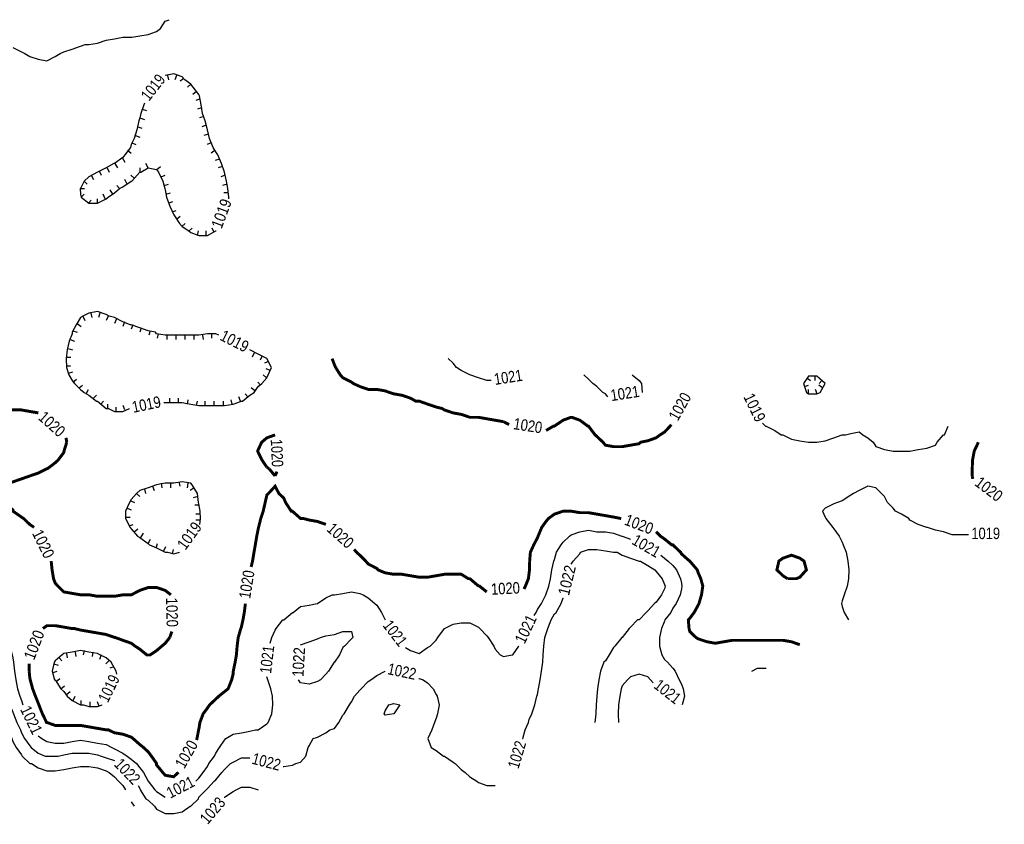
# Model space of a CAD drawing. Extents: x 628896 to 629881, y 4519192 to 4520125.
# Tile 12 of 12: x 629545 to 629881, y 4519204 to 4519478. Entities that reach past the tile are written whole.
import ezdxf
from ezdxf.enums import TextEntityAlignment as Align

# ---------------------------------------------------------------- set-up
doc = ezdxf.new("R2010")
doc.units = 0

msp = doc.modelspace()

# ---------------------------------------------------------------- linework, layer by layer
at = {"layer": 'GSLAYER', "linetype": 'CONTINUOUS', "flags": 128}
for points in [[(629542.875, 4519469), (629545.8125, 4519467.5), (629546.9375, 4519467), (629548.625, 4519466), (629551.5625, 4519465), (629554.5, 4519464.5), (629557.3125, 4519466), (629559, 4519467), (629560.25, 4519467.5), (629563.0625, 4519468.5), (629565.9375, 4519469.5), (629567.5, 4519470), (629568.8125, 4519470), (629571.6875, 4519470.5), (629574.625, 4519471.5), (629577.5, 4519472), (629580.375, 4519472.5), (629583.25, 4519472.5), (629583.375, 4519472.5), (629586.125, 4519473), (629589, 4519473.5), (629591.875, 4519474.5), (629593.25, 4519475.5), (629594.8125, 4519478), (629596.125, 4519478.5)], [(629616.4375, 4519418), (629616.1875, 4519421), (629615.6875, 4519423.5), (629615, 4519426.5), (629615, 4519426.5), (629613.9375, 4519429.5), (629612.75, 4519432.5), (629612.0625, 4519433.5), (629611.1875, 4519435), (629609.9375, 4519438), (629609.25, 4519441), (629608.375, 4519444), (629607.5625, 4519446.5), (629607.0625, 4519449.5), (629606.5, 4519452.5), (629606.3125, 4519453), (629604.375, 4519455.5), (629603.5, 4519456.5), (629601.4375, 4519458), (629600.5625, 4519459), (629597.6875, 4519460), (629594.8125, 4519459.5)], [(629594.8125, 4519459.5), (629594.8125, 4519459.5)], [(629595.5625, 4519459.5), (629595.875, 4519458)], [(629598.625, 4519459.5), (629598.125, 4519458)], [(629601.125, 4519458.5), (629599.9375, 4519457.5)], [(629603.5, 4519456.5), (629602.375, 4519455.5)], [(629605.4375, 4519454), (629604.25, 4519453)], [(629587.5, 4519449.5), (629586.5, 4519446.5), (629586.125, 4519445), (629585.8125, 4519444), (629585.125, 4519441), (629584.25, 4519438), (629583.25, 4519436), (629583, 4519435), (629581.0625, 4519432.5), (629580.375, 4519431.5), (629577.5, 4519429.5), (629577.25, 4519429.5), (629574.625, 4519428), (629571.6875, 4519426.5), (629568.8125, 4519425), (629567.1875, 4519423.5), (629565.9375, 4519421), (629565.8125, 4519421), (629565.9375, 4519419), (629566.1875, 4519418), (629568.8125, 4519416), (629571.6875, 4519416), (629574.625, 4519417.5), (629575.375, 4519418), (629577.5, 4519419.5), (629579.25, 4519421), (629580.375, 4519421.5), (629583.25, 4519423.5), (629583.375, 4519423.5), (629586.125, 4519426.5), (629586.5, 4519426.5), (629589, 4519428), (629591.875, 4519427.5), (629592.5625, 4519426.5), (629594, 4519423.5), (629594.6875, 4519421), (629594.8125, 4519420.5), (629595.25, 4519418), (629596.375, 4519415), (629597.6875, 4519412), (629599.6875, 4519409), (629600.5625, 4519408), (629602.875, 4519406.5), (629603.5, 4519406), (629606.3125, 4519405), (629609.25, 4519405), (629612.0625, 4519406.5), (629612.1875, 4519406.5)], [(629587.6875, 4519450), (629587.5, 4519449.5)], [(629606.6875, 4519451.5), (629605.25, 4519451)], [(629587, 4519448), (629588.4375, 4519447.5)], [(629607.25, 4519448.5), (629605.75, 4519448)], [(629586.125, 4519445), (629587.6875, 4519444.5)], [(629607.9375, 4519445.5), (629606.5, 4519445)], [(629608.8125, 4519442.5), (629607.3125, 4519442)], [(629585.4375, 4519442), (629586.875, 4519441.5)], [(629609.5, 4519439.5), (629608, 4519439)], [(629583.4375, 4519436.5), (629584.8125, 4519436)], [(629584.625, 4519439), (629586.125, 4519438.5)], [(629610.4375, 4519436.5), (629609.0625, 4519436)], [(629582, 4519434), (629583.25, 4519433)], [(629611.875, 4519434), (629610.5, 4519433)], [(629577.6875, 4519429.5), (629578.5625, 4519428)], [(629580.1875, 4519431.5), (629581.0625, 4519430)], [(629589, 4519428), (629588.1875, 4519429.5)], [(629613.25, 4519431), (629611.875, 4519430.5)], [(629572.3125, 4519427), (629573, 4519425.5)], [(629575, 4519428), (629575.75, 4519426.5)], [(629586.3125, 4519426.5), (629586.3125, 4519428)], [(629591.9375, 4519427.5), (629593.25, 4519428.5)], [(629614.3125, 4519428.5), (629612.875, 4519428)], [(629567.1875, 4519423.5), (629568.25, 4519422.5)], [(629569.625, 4519425.5), (629570.3125, 4519424)], [(629581.875, 4519422.5), (629581, 4519424)], [(629584.1875, 4519424.5), (629583.0625, 4519425.5)], [(629593.4375, 4519425), (629594.8125, 4519425.5)], [(629594.5, 4519422), (629595.9375, 4519422.5)], [(629615.1875, 4519425.5), (629613.75, 4519425)], [(629615.875, 4519422.5), (629614.3125, 4519422)], [(629565.8125, 4519421), (629567.25, 4519421)], [(629566.1875, 4519418), (629567.1875, 4519419)], [(629574.375, 4519417.5), (629573.6875, 4519419)], [(629576.9375, 4519419), (629576.0625, 4519420.5)], [(629579.25, 4519421), (629578.3125, 4519422)], [(629595.0625, 4519419), (629596.5625, 4519419.5)], [(629616.25, 4519419.5), (629614.8125, 4519419.5)], [(629568.625, 4519416), (629569.625, 4519417)], [(629571.6875, 4519416), (629571.6875, 4519417.5)], [(629595.9375, 4519416), (629597.4375, 4519416.5)], [(629616.4375, 4519417.5), (629616.4375, 4519418)], [(629597.125, 4519413), (629598.5, 4519413.5)], [(629598.625, 4519410.5), (629599.875, 4519411.5)], [(629600.4375, 4519408), (629601.625, 4519409)], [(629603, 4519406.5), (629603.9375, 4519407.5)], [(629605.75, 4519405), (629606.1875, 4519406.5)], [(629608.75, 4519405), (629608.75, 4519406.5)], [(629611.5, 4519406), (629610.8125, 4519407.5)], [(629612.1875, 4519406.5), (629612.1875, 4519406.5)], [(629612.0625, 4519371.5), (629609.25, 4519371.5), (629606.3125, 4519371), (629603.5, 4519371), (629600.5625, 4519371), (629597.6875, 4519371), (629594.8125, 4519371), (629591.875, 4519371.5), (629591.5, 4519372), (629589, 4519372.5), (629586.125, 4519373.5), (629583.25, 4519374.5), (629582.8125, 4519374.5), (629580.375, 4519375.5), (629577.5, 4519377), (629575.6875, 4519377.5), (629574.625, 4519378), (629571.6875, 4519379), (629568.8125, 4519378.5), (629566.6875, 4519377.5), (629565.9375, 4519377), (629564.4375, 4519374.5), (629563.0625, 4519372), (629563.0625, 4519371.5), (629562.125, 4519369), (629561.4375, 4519366), (629561, 4519363), (629561.125, 4519360), (629562, 4519357.5), (629563.0625, 4519355.5), (629563.875, 4519354.5), (629565.9375, 4519352.5), (629567.1875, 4519351.5), (629568.8125, 4519350.5), (629571.375, 4519348.5), (629571.6875, 4519348.5), (629574.625, 4519346), (629575.5, 4519346), (629577.5, 4519345), (629580.375, 4519345), (629582.625, 4519346)], [(629566.6875, 4519377.5), (629567.375, 4519376)], [(629569.5, 4519378.5), (629569.8125, 4519377)], [(629572.5625, 4519378.5), (629572.0625, 4519377)], [(629575.375, 4519377.5), (629574.625, 4519376)], [(629578.1875, 4519376.5), (629577.5, 4519375)], [(629580.9375, 4519375.5), (629580.375, 4519374)], [(629563.375, 4519372.5), (629564.75, 4519372)], [(629564.8125, 4519375), (629566.125, 4519374)], [(629583.75, 4519374.5), (629583.25, 4519373)], [(629586.625, 4519373.5), (629586.125, 4519372)], [(629589.625, 4519372.5), (629589.25, 4519371)], [(629562.375, 4519369.5), (629563.875, 4519369)], [(629592.375, 4519371.5), (629592.0625, 4519370)], [(629595.3125, 4519371), (629595.3125, 4519369.5)], [(629598.375, 4519371), (629598.375, 4519369.5)], [(629601.4375, 4519371), (629601.4375, 4519369.5)], [(629604.5625, 4519371), (629604.5625, 4519369.5)], [(629607.5, 4519371), (629607.75, 4519369.5)], [(629610.625, 4519371.5), (629610.625, 4519370)], [(629613.0625, 4519371), (629612.0625, 4519371.5)], [(629561.625, 4519366.5), (629563.1875, 4519366)], [(629594.8125, 4519348), (629597.6875, 4519348), (629600.5625, 4519348), (629603.5, 4519347.5), (629606.3125, 4519347), (629609.25, 4519347), (629612.0625, 4519347), (629615, 4519347), (629617.9375, 4519347.5), (629620.75, 4519348.5), (629621.125, 4519348.5), (629623.6875, 4519350.5), (629625.0625, 4519351.5), (629626.5, 4519353.5), (629627.6875, 4519354.5), (629629.4375, 4519356.5), (629629.9375, 4519357.5), (629631, 4519360), (629629.4375, 4519363), (629629.4375, 4519363), (629626.5, 4519364.5), (629623.6875, 4519366)], [(629623.6875, 4519366), (629623.6875, 4519366)], [(629561.125, 4519363.5), (629562.6875, 4519363.5)], [(629625.125, 4519365), (629624.4375, 4519363.5)], [(629627.8125, 4519364), (629627.125, 4519362.5)], [(629630, 4519362), (629628.625, 4519361.5)], [(629704.375, 4519355.5), (629701.5625, 4519356.5), (629698.625, 4519357.5), (629695.6875, 4519359), (629694.0625, 4519360), (629692.875, 4519361.5), (629691.1875, 4519363)], [(629561.125, 4519360.5), (629562.5625, 4519360.5)], [(629561.875, 4519358), (629563.375, 4519358.5)], [(629630.625, 4519359), (629629.25, 4519359.5)], [(629563.375, 4519355), (629564.5625, 4519356)], [(629629.3125, 4519356.5), (629628.1875, 4519357.5)], [(629705.875, 4519355.5), (629704.375, 4519355.5)], [(629717.5, 4519357.5), (629717.5, 4519357.5)], [(629744.8125, 4519351), (629743.9375, 4519351.5), (629741.875, 4519353.5), (629740.5, 4519354.5), (629739.0625, 4519356), (629737.5, 4519357.5)], [(629753.875, 4519357.5), (629756.3125, 4519355.5)], [(629756.3125, 4519355.5), (629757.0625, 4519354.5), (629757.3125, 4519351.5)], [(629819.75, 4519354.5), (629816.8125, 4519357), (629814, 4519357), (629812.3125, 4519354.5), (629813.3125, 4519351.5), (629814, 4519351), (629816.8125, 4519351), (629818, 4519351.5)], [(629813.5, 4519356.5), (629814.6875, 4519355.5)], [(629816.125, 4519357), (629816.125, 4519355.5)], [(629818.5625, 4519355.5), (629817.625, 4519354.5)], [(629565.5, 4519353), (629566.5625, 4519354)], [(629567.875, 4519351), (629568.625, 4519352.5)], [(629625.3125, 4519352), (629624.0625, 4519353)], [(629627.3125, 4519354), (629626.3125, 4519355)], [(629812.625, 4519353.5), (629814.0625, 4519354)], [(629814, 4519351), (629814, 4519352.5)], [(629817, 4519351), (629816.4375, 4519352.5)], [(629818.75, 4519353), (629817.5, 4519354)], [(629818, 4519351.5), (629819.75, 4519354.5)], [(629570.375, 4519349.5), (629571.375, 4519350.5)], [(629572.8125, 4519347.5), (629573.8125, 4519348.5)], [(629596.375, 4519348), (629596.375, 4519349.5)], [(629599.375, 4519348), (629599.375, 4519349.5)], [(629602.375, 4519347.5), (629602.625, 4519349)], [(629605.4375, 4519347), (629605.75, 4519348.5)], [(629608.4375, 4519347), (629608.4375, 4519348.5)], [(629611.5, 4519347), (629611.5, 4519348.5)], [(629614.625, 4519347), (629614.625, 4519348.5)], [(629617.5625, 4519347.5), (629617.3125, 4519349)], [(629620.4375, 4519348.5), (629619.9375, 4519350)], [(629623, 4519350), (629622, 4519351)], [(629745.6875, 4519350), (629744.8125, 4519351)], [(629757.3125, 4519351.5), (629757.3125, 4519351.5)], [(629793.125, 4519351.5), (629793.125, 4519351.5)], [(629575.25, 4519346), (629575.25, 4519347.5)], [(629578.125, 4519345), (629578.125, 4519346.5)], [(629581.0625, 4519345.5), (629580.4375, 4519347)], [(629582.625, 4519346), (629582.625, 4519346)], [(629594.3125, 4519348), (629594.8125, 4519348)], [(629798.375, 4519341), (629799.375, 4519340)], [(629799.375, 4519340), (629799.5625, 4519340), (629802.5, 4519338.5), (629804.6875, 4519337), (629805.3125, 4519337), (629808.25, 4519335.5), (629811.0625, 4519335), (629814, 4519334.5), (629816.8125, 4519334.5), (629819.75, 4519335), (629822.6875, 4519336), (629825.5, 4519337), (629826.6875, 4519337), (629828.4375, 4519337.5), (629831.25, 4519338), (629832.5, 4519337), (629834.1875, 4519336), (629836.0625, 4519334.5), (629837, 4519333), (629839.875, 4519332), (629842.875, 4519331.5), (629845.6875, 4519331.5), (629848.5625, 4519331.5), (629851.4375, 4519332), (629854.3125, 4519332.5), (629857.25, 4519333.5), (629857.875, 4519334.5)], [(629860.0625, 4519337), (629860.3125, 4519337), (629861.625, 4519340)], [(629857.875, 4519334.5), (629860.0625, 4519337)], [(629606.8125, 4519308.5), (629606.6875, 4519311), (629606.3125, 4519313.5), (629606.1875, 4519314), (629605.75, 4519317), (629603.9375, 4519320), (629603.5, 4519320.5), (629600.5625, 4519321), (629597.6875, 4519320.5), (629594.8125, 4519320.5), (629591.875, 4519320), (629591.875, 4519320), (629589, 4519319), (629586.125, 4519318), (629585, 4519317), (629583.25, 4519315), (629582.6875, 4519314), (629581.3125, 4519311), (629581.3125, 4519308.5), (629582.8125, 4519305.5), (629583.25, 4519305), (629585.3125, 4519302.5), (629586.125, 4519302), (629589, 4519300), (629589.4375, 4519299.5), (629591.875, 4519298.5), (629594.8125, 4519297), (629595.5625, 4519297), (629597.6875, 4519296.5), (629599.6875, 4519297)], [(629587.6875, 4519318.5), (629588.125, 4519317)], [(629590.5, 4519319.5), (629591, 4519318)], [(629593.4375, 4519320.5), (629593.6875, 4519319)], [(629596.5625, 4519320.5), (629596.5625, 4519319)], [(629599.5, 4519321), (629599.75, 4519319.5)], [(629602.5, 4519320.5), (629602.3125, 4519319)], [(629604.625, 4519319), (629603.3125, 4519318)], [(629865.875, 4519303), (629863, 4519303), (629860.0625, 4519304), (629857.25, 4519304.5), (629854.5625, 4519305.5), (629854.3125, 4519305.5), (629851.4375, 4519306.5), (629848.5625, 4519308), (629848.25, 4519308.5), (629845.6875, 4519310), (629843.625, 4519311), (629842.875, 4519312), (629840.9375, 4519314), (629839.875, 4519316), (629838.875, 4519317), (629837, 4519319), (629834.1875, 4519319.5), (629831.25, 4519318), (629829.3125, 4519317), (629828.4375, 4519316.5), (629825.5, 4519314.5), (629823.875, 4519314), (629822.6875, 4519313.5), (629819.75, 4519312), (629818.75, 4519311), (629819.75, 4519309), (629819.9375, 4519308.5), (629822.3125, 4519305.5), (629822.6875, 4519305), (629824.4375, 4519302.5), (629825.5, 4519300.5), (629825.8125, 4519299.5), (629826.875, 4519297), (629827.4375, 4519294), (629827.75, 4519291), (629827.625, 4519288), (629827.1875, 4519285.5), (629826.1875, 4519282.5), (629825.5, 4519280.5), (629825.3125, 4519279.5), (629825.5, 4519278.5), (629826.1875, 4519276.5), (629827.625, 4519274)], [(629585.0625, 4519317), (629586.125, 4519316)], [(629605.9375, 4519316), (629604.375, 4519315.5)], [(629581.8125, 4519312), (629583.1875, 4519311.5)], [(629583.0625, 4519314.5), (629584.375, 4519314)], [(629606.375, 4519313), (629604.875, 4519313)], [(629581.3125, 4519309), (629582.8125, 4519309)], [(629606.8125, 4519310), (629605.25, 4519310)], [(629606.625, 4519306.5), (629606.8125, 4519308.5)], [(629582.5, 4519306), (629583.875, 4519306.5)], [(629584.25, 4519304), (629585.4375, 4519305)], [(629606.8125, 4519308), (629605.25, 4519308)], [(629586.5, 4519302), (629587.375, 4519303.5)], [(629588.9375, 4519300), (629589.8125, 4519301.5)], [(629721.25, 4519276.5), (629721.6875, 4519277.5), (629723, 4519279.5), (629724.5, 4519282.5), (629724.5625, 4519282.5), (629725.5, 4519285.5), (629726.125, 4519288), (629726.5625, 4519291), (629727.25, 4519294), (629727.4375, 4519294.5), (629728.125, 4519297), (629729.6875, 4519299.5), (629730.375, 4519300.5), (629732.625, 4519302.5), (629733.1875, 4519303), (629736.125, 4519304), (629739.0625, 4519304.5), (629741.875, 4519304), (629744.8125, 4519304), (629747.625, 4519303.5), (629750.375, 4519302.5), (629750.5625, 4519302.5), (629753.375, 4519301.5)], [(629753.375, 4519301.5), (629753.375, 4519301.5)], [(629868.5625, 4519303), (629865.875, 4519303)], [(629880.25, 4519303), (629880.25, 4519303)], [(629591.6875, 4519298.5), (629592.1875, 4519300)], [(629594.3125, 4519297.5), (629595, 4519299)], [(629597.25, 4519296.5), (629597.625, 4519298)], [(629599.6875, 4519297), (629599.6875, 4519297)], [(629733.1875, 4519293), (629733.875, 4519294), (629736.125, 4519296.5), (629736.3125, 4519297), (629739.0625, 4519298), (629741.875, 4519298), (629744.8125, 4519297.5), (629747.625, 4519297), (629748.875, 4519297), (629750.5625, 4519296), (629753.375, 4519295), (629756.3125, 4519294), (629756.8125, 4519294), (629759.25, 4519292.5), (629761.6875, 4519291), (629762.0625, 4519290.5), (629764.125, 4519288), (629765, 4519286), (629765.125, 4519285.5), (629765, 4519284.5), (629763.9375, 4519282.5), (629762.0625, 4519280), (629761.5, 4519279.5), (629759.25, 4519277), (629758.75, 4519276.5), (629756.3125, 4519274), (629755.75, 4519274), (629753.375, 4519271.5), (629752.875, 4519271), (629750.5625, 4519268), (629750.375, 4519268), (629748, 4519265), (629747.625, 4519264.5), (629746.0625, 4519262), (629744.8125, 4519260), (629744.3125, 4519259.5), (629743.125, 4519256.5), (629742.5625, 4519253.5), (629742.125, 4519250.5), (629741.875, 4519248), (629741.6875, 4519245), (629741.5, 4519242), (629741.25, 4519239)], [(629765, 4519295), (629766.1875, 4519294), (629767.8125, 4519292.5), (629769, 4519291), (629770.375, 4519288), (629770.6875, 4519286.5), (629770.875, 4519285.5), (629770.6875, 4519284.5), (629770.25, 4519282.5), (629768.875, 4519279.5), (629767.8125, 4519278), (629767.0625, 4519276.5), (629765.0625, 4519274), (629765, 4519273.5), (629763.9375, 4519271), (629763.25, 4519268), (629763.25, 4519265), (629764, 4519262), (629765, 4519260.5), (629766, 4519259.5), (629767.8125, 4519257.5), (629768.625, 4519256.5), (629770, 4519253.5), (629770.6875, 4519252), (629771.3125, 4519250.5), (629771.75, 4519248), (629770.9375, 4519245)], [(629763.75, 4519296), (629765, 4519295)], [(629733.1875, 4519293), (629733.1875, 4519293)], [(629522.6875, 4519286), (629523.9375, 4519285.5), (629525.625, 4519284.5), (629528.0625, 4519282.5), (629528.4375, 4519282), (629530.25, 4519279.5), (629531.375, 4519278), (629532.625, 4519276.5), (629534.25, 4519274.5), (629535.1875, 4519274), (629537.125, 4519271), (629537.3125, 4519271), (629540.0625, 4519268), (629540.125, 4519268), (629541.875, 4519265), (629542.6875, 4519262), (629542.875, 4519261), (629543.0625, 4519259.5), (629543.4375, 4519256.5), (629543.875, 4519253.5), (629544.5, 4519250.5), (629545.3125, 4519248), (629545.8125, 4519246.5), (629546.3125, 4519245)], [(629631.125, 4519268), (629632.25, 4519270.5), (629632.5625, 4519271), (629634.875, 4519274), (629635.1875, 4519274), (629638.125, 4519276.5), (629638.4375, 4519276.5), (629640.9375, 4519278.5), (629643.8125, 4519279), (629646.625, 4519279.5), (629646.6875, 4519279.5), (629649.5625, 4519281.5), (629651.6875, 4519282.5), (629652.4375, 4519282.5), (629655.3125, 4519283), (629658.25, 4519283.5), (629661.125, 4519283), (629662.3125, 4519282.5), (629664, 4519281.5), (629666.25, 4519279.5), (629666.9375, 4519279), (629668.5, 4519276.5), (629669.75, 4519274)], [(629716.6875, 4519233.5), (629717.5, 4519236.5), (629718.5625, 4519239), (629718.8125, 4519240), (629719.6875, 4519242), (629720.8125, 4519245), (629721.5, 4519248), (629721.6875, 4519248.5), (629722.0625, 4519250.5), (629722.5625, 4519253.5), (629723, 4519256.5), (629723.4375, 4519259.5), (629723.625, 4519262), (629723.8125, 4519265), (629724.1875, 4519268), (629724.5625, 4519269), (629725.1875, 4519271), (629726.375, 4519274), (629727.4375, 4519276), (629728, 4519276.5), (629729.6875, 4519279.5), (629730.375, 4519281.5)], [(629730.375, 4519281.5), (629730.375, 4519281.5)], [(629720.5, 4519275.5), (629721.25, 4519276.5)], [(629669.75, 4519274), (629669.75, 4519274)], [(629678.4375, 4519263.5), (629681.375, 4519262.5), (629684.1875, 4519264.5), (629685.0625, 4519265), (629687.125, 4519267), (629687.6875, 4519268), (629689.9375, 4519271), (629692.875, 4519272.5), (629695.6875, 4519273), (629698.625, 4519273), (629701.5625, 4519271.5), (629702.0625, 4519271), (629704.375, 4519268.5), (629704.875, 4519268), (629706.75, 4519265), (629707.25, 4519264), (629709, 4519262), (629710.125, 4519261.5), (629713, 4519262), (629713.25, 4519262), (629715.3125, 4519265)], [(629630.625, 4519266), (629631.125, 4519268)], [(629640.9375, 4519265.5), (629643.8125, 4519266.5), (629646.6875, 4519267.5), (629647.6875, 4519268), (629649.5625, 4519268.5), (629652.4375, 4519269), (629655.3125, 4519270), (629658.25, 4519270), (629658.6875, 4519268), (629658.25, 4519267.5), (629655.875, 4519265), (629655.3125, 4519264.5), (629654.25, 4519262), (629652.4375, 4519259.5), (629652.375, 4519259.5), (629650.4375, 4519256.5), (629649.5625, 4519255.5), (629647.6875, 4519253.5), (629646.6875, 4519253), (629643.8125, 4519252), (629640.9375, 4519252.5), (629640.1875, 4519253.5)], [(629640.875, 4519265.5), (629640.9375, 4519265.5)], [(629715.3125, 4519265), (629715.3125, 4519265)], [(629578.125, 4519256.5), (629577.5, 4519257.5), (629576.4375, 4519259.5), (629574.625, 4519261), (629572.5625, 4519262), (629571.6875, 4519262.5), (629568.8125, 4519263), (629565.9375, 4519263.5), (629563.0625, 4519263), (629560.25, 4519262.5), (629559.6875, 4519262), (629557.3125, 4519260), (629556.9375, 4519259.5), (629556.3125, 4519256.5), (629557.125, 4519253.5), (629557.3125, 4519253.5), (629559.1875, 4519250.5), (629560.25, 4519249.5), (629561.4375, 4519248), (629563.0625, 4519246.5), (629565.9375, 4519245), (629567, 4519245), (629568.8125, 4519244.5), (629571.6875, 4519244.5), (629573.3125, 4519245)], [(629561.125, 4519262.5), (629561.4375, 4519261)], [(629564.125, 4519263), (629564.375, 4519261.5)], [(629567.1875, 4519263.5), (629566.875, 4519262)], [(629570.125, 4519263), (629569.875, 4519261.5)], [(629573, 4519262), (629572.375, 4519260.5)], [(629676.6875, 4519264.5), (629678.4375, 4519263.5)], [(629556.8125, 4519259), (629558.3125, 4519258.5)], [(629558.6875, 4519261), (629559.625, 4519260)], [(629575.5625, 4519260), (629574.5625, 4519259)], [(629577.3125, 4519258), (629575.9375, 4519257.5)], [(629556.5625, 4519256), (629558, 4519256.5)], [(629578.3125, 4519255.5), (629578.125, 4519256.5)], [(629605.25, 4519219), (629606.3125, 4519220), (629607.6875, 4519222), (629609.25, 4519224), (629609.625, 4519225), (629611.5625, 4519227.5), (629612.0625, 4519228.5), (629613.3125, 4519230.5), (629615, 4519233), (629615.5, 4519233.5), (629617.9375, 4519235), (629620.75, 4519235.5), (629623.6875, 4519236), (629625.625, 4519236.5), (629626.5, 4519236.5), (629629.4375, 4519238.5), (629629.9375, 4519239), (629631.125, 4519242), (629631.5, 4519245), (629631.3125, 4519248), (629630.8125, 4519250.5), (629629.75, 4519253.5), (629629.4375, 4519254.5)], [(629629.4375, 4519254.5), (629629.4375, 4519254.5)], [(629635.1875, 4519224), (629638.125, 4519224.5), (629639.3125, 4519225), (629640.9375, 4519225.5), (629642.6875, 4519227.5), (629643.5625, 4519230.5), (629643.8125, 4519231), (629645.25, 4519233.5), (629646.6875, 4519234), (629649.5625, 4519235.5), (629650.875, 4519236.5), (629652.4375, 4519237), (629653.9375, 4519239), (629655.3125, 4519241.5), (629655.8125, 4519242), (629657.625, 4519245), (629658.25, 4519246), (629659.3125, 4519248), (629661.125, 4519250), (629661.625, 4519250.5), (629664, 4519253), (629664.875, 4519253.5), (629666.9375, 4519255), (629669.75, 4519256.5)], [(629669.75, 4519256.5), (629669.75, 4519256.5)], [(629760.1875, 4519253.5), (629759.25, 4519254.5), (629756.3125, 4519255.5), (629753.375, 4519254.5), (629752.3125, 4519253.5), (629750.5625, 4519251.5), (629750.1875, 4519250.5), (629749.6875, 4519248), (629749.25, 4519245), (629749.1875, 4519242), (629749.3125, 4519239)], [(629794.6875, 4519256.5), (629796.625, 4519257.5)], [(629796.625, 4519257.5), (629799.5625, 4519257.5)], [(629557.625, 4519253), (629558.875, 4519254)], [(629559.1875, 4519250.5), (629560.4375, 4519251.5)], [(629640.1875, 4519253.5), (629640.1875, 4519253.5)], [(629681.25, 4519254), (629681.375, 4519254)], [(629681.375, 4519254), (629682.75, 4519253.5), (629684.1875, 4519252.5), (629686.0625, 4519250.5), (629687.125, 4519248.5), (629687.5, 4519248), (629688.1875, 4519245), (629687.625, 4519242), (629687.125, 4519240.5), (629686.625, 4519239), (629685.625, 4519236.5), (629684.3125, 4519233.5), (629685.4375, 4519230.5), (629687.125, 4519229.5), (629689.625, 4519227.5), (629689.9375, 4519227.5), (629692.875, 4519225.5), (629693.5625, 4519225), (629695.6875, 4519223), (629697, 4519222), (629698.625, 4519220.5), (629701, 4519219), (629701.5625, 4519218.5), (629704.375, 4519217.5), (629707.25, 4519217.5)], [(629761.0625, 4519252.5), (629760.1875, 4519253.5)], [(629540.75, 4519248), (629541.8125, 4519245), (629542.875, 4519242.5), (629543.0625, 4519242), (629544.25, 4519239), (629545.4375, 4519236.5), (629545.8125, 4519235.5), (629546.875, 4519233.5), (629548.625, 4519231), (629549.125, 4519230.5), (629551.5625, 4519228.5), (629553.875, 4519227.5), (629554.5, 4519227.5), (629557.3125, 4519227.5), (629558.3125, 4519227.5), (629560.25, 4519228), (629563.0625, 4519228.5), (629565.9375, 4519228.5), (629568.8125, 4519228.5), (629571.6875, 4519228), (629572.9375, 4519227.5), (629574.625, 4519227), (629577.5, 4519226)], [(629561.1875, 4519248.5), (629562.375, 4519249.5)], [(629563.4375, 4519246.5), (629564.125, 4519248)], [(629546.3125, 4519245), (629546.3125, 4519245)], [(629566.1875, 4519245), (629566.1875, 4519246.5)], [(629569.1875, 4519244.5), (629569.1875, 4519246)], [(629572.25, 4519244.5), (629571.75, 4519246)], [(629573.3125, 4519245), (629573.3125, 4519245)], [(629669.75, 4519243), (629671, 4519245), (629672.6875, 4519245.5), (629674.75, 4519245), (629672.6875, 4519242), (629672.6875, 4519242), (629669.75, 4519241.5), (629669.375, 4519242)], [(629770.25, 4519245), (629770.25, 4519245)], [(629669.375, 4519242), (629669.75, 4519243)], [(629541.125, 4519236.5), (629542.5, 4519233.5), (629542.875, 4519232.5), (629544.0625, 4519230.5), (629545.8125, 4519228), (629546.0625, 4519227.5), (629548.625, 4519225), (629549.25, 4519225), (629551.5625, 4519223.5), (629554.5, 4519222.5), (629557.3125, 4519222.5), (629560.25, 4519223), (629563.0625, 4519223.5), (629565.9375, 4519224), (629568.8125, 4519224), (629571.6875, 4519223.5), (629574.625, 4519222.5), (629575.6875, 4519222), (629577.5, 4519220.5), (629578.875, 4519219), (629580.375, 4519217.5), (629581.25, 4519216)], [(629551.5625, 4519234.5), (629552.8125, 4519233.5)], [(629552.8125, 4519233.5), (629554.5, 4519232.5), (629557.3125, 4519232), (629560.25, 4519232), (629563.0625, 4519232.5), (629565.9375, 4519233), (629568.8125, 4519232.5), (629571.6875, 4519232), (629574.625, 4519231.5), (629576.625, 4519230.5), (629577.5, 4519230), (629580.375, 4519228.5), (629581.8125, 4519227.5), (629583.25, 4519226.5), (629585.0625, 4519225), (629586.125, 4519223.5), (629587.375, 4519222), (629589, 4519219), (629591.25, 4519216), (629591.875, 4519215.5), (629594.8125, 4519213.5)], [(629716.5625, 4519233.5), (629716.6875, 4519233.5)], [(629577.5, 4519226), (629577.5, 4519226)], [(629586.125, 4519216.5), (629586.3125, 4519216), (629588.1875, 4519213), (629589, 4519212.5), (629591.1875, 4519210.5), (629591.875, 4519209.5), (629594.8125, 4519208), (629597.6875, 4519208), (629600.5625, 4519208.5), (629603.25, 4519210.5), (629603.5, 4519210.5), (629606.125, 4519213), (629606.3125, 4519213.5), (629608.8125, 4519216), (629609.25, 4519216.5), (629611.5, 4519219), (629612.0625, 4519219.5), (629614.125, 4519222), (629615, 4519223), (629617.0625, 4519225), (629617.9375, 4519225.5), (629620.75, 4519227), (629623.6875, 4519227)], [(629623.6875, 4519227), (629623.6875, 4519227)], [(629635, 4519224), (629635.1875, 4519224)], [(629713.25, 4519222), (629713.25, 4519222)], [(629605.25, 4519219), (629605.25, 4519219)], [(629585.625, 4519217.5), (629586.125, 4519216.5)], [(629615, 4519213.5), (629617.9375, 4519215.5), (629619, 4519216), (629620.75, 4519217), (629623.6875, 4519217), (629626.5, 4519216)], [(629583.25, 4519212), (629584.1875, 4519210.5)], [(629594.8125, 4519213.5), (629594.8125, 4519213.5)], [(629614.875, 4519213.5), (629615, 4519213.5)], [(629607.1875, 4519204.5), (629607.1875, 4519204.5)]]:
    msp.add_lwpolyline(points, dxfattribs=at)
at = {"layer": 'GSLAYER', "linetype": 'CONTINUOUS', "const_width": 1, "flags": 128}
for points in [[(629710.125, 4519341.5), (629707.25, 4519342), (629704.375, 4519342.5), (629701.5625, 4519343), (629701, 4519343), (629698.625, 4519343), (629695.6875, 4519344), (629692.875, 4519344.5), (629689.9375, 4519345.5), (629689.1875, 4519346), (629687.125, 4519346.5), (629684.1875, 4519347.5), (629681.375, 4519348.5), (629680.1875, 4519348.5), (629678.4375, 4519349.5), (629675.5, 4519350.5), (629672.6875, 4519351), (629671.125, 4519351.5), (629669.75, 4519352), (629666.9375, 4519352.5), (629664, 4519352.5), (629661.125, 4519353.5), (629658.9375, 4519354.5), (629658.25, 4519355), (629655.3125, 4519356.5), (629654.4375, 4519357.5), (629652.875, 4519360), (629652.4375, 4519361), (629651.6875, 4519363)], [(629773.3125, 4519351.5), (629773.3125, 4519351.5)], [(629507.8125, 4519346), (629508.25, 4519345.5), (629510.6875, 4519343), (629511.125, 4519342), (629513.1875, 4519340), (629514.0625, 4519339.5), (629516.9375, 4519337.5), (629518.3125, 4519337), (629519.8125, 4519336.5), (629521.3125, 4519337), (629522.6875, 4519338), (629525.3125, 4519340), (629525.625, 4519340), (629528.4375, 4519342), (629529.625, 4519343), (629531.375, 4519344), (629534.25, 4519344.5), (629537.125, 4519345), (629540.0625, 4519345.5), (629542.875, 4519345.5), (629545.8125, 4519345.5), (629548.625, 4519345), (629551.5625, 4519344.5)], [(629551.5625, 4519344.5), (629551.5625, 4519344.5)], [(629712, 4519340.5), (629710.125, 4519341.5)], [(629766.875, 4519340), (629765, 4519338), (629763.4375, 4519337), (629762.0625, 4519336), (629759.25, 4519335), (629756.8125, 4519334.5), (629756.3125, 4519334), (629753.375, 4519333.5), (629750.5625, 4519333), (629747.625, 4519333), (629744.8125, 4519333.5), (629744, 4519334.5), (629741.875, 4519336.5), (629741.3125, 4519337), (629739.0625, 4519340), (629738.8125, 4519340), (629736.125, 4519342), (629733.375, 4519343), (629733.1875, 4519343), (629733.0625, 4519343), (629730.375, 4519342), (629727.4375, 4519340), (629727.125, 4519340), (629724.5625, 4519338.5)], [(629724.5625, 4519338.5), (629724.5625, 4519338.5)], [(629767.25, 4519340.5), (629766.875, 4519340)], [(629561, 4519336), (629561.25, 4519334.5)], [(629629.4375, 4519326), (629627.75, 4519328.5), (629626.5, 4519331), (629626.3125, 4519331.5), (629626.5, 4519332), (629627.6875, 4519334.5), (629629.4375, 4519336), (629632.25, 4519337)], [(629632.25, 4519337), (629632.25, 4519337)], [(629561.25, 4519334.5), (629560.3125, 4519331.5), (629560.25, 4519331), (629558.375, 4519328.5), (629557.3125, 4519327.5), (629554.6875, 4519325.5), (629554.5, 4519325.5), (629551.5625, 4519324), (629548.625, 4519323), (629545.8125, 4519322), (629542.875, 4519321), (629540.0625, 4519320), (629538.6875, 4519320), (629537.3125, 4519317), (629538.875, 4519314), (629540.0625, 4519313.5), (629542.875, 4519311.5), (629542.9375, 4519311), (629545.8125, 4519309), (629546.5625, 4519308.5), (629548.625, 4519306.5), (629550.125, 4519305.5)], [(629869.8125, 4519323), (629869.8125, 4519325.5), (629869.9375, 4519328.5), (629870.5, 4519331.5), (629871.6875, 4519334), (629871.875, 4519334.5)], [(629630.1875, 4519325.5), (629629.4375, 4519326)], [(629632.25, 4519323), (629630.1875, 4519325.5)], [(629632.875, 4519324.5), (629632.25, 4519323)], [(629870, 4519322), (629869.8125, 4519323)], [(629624.5625, 4519294), (629625.0625, 4519297), (629625.5, 4519299.5), (629626, 4519302.5), (629626.5, 4519305), (629626.625, 4519305.5), (629627.375, 4519308.5), (629628.1875, 4519311), (629628.875, 4519314), (629629.4375, 4519316.5), (629629.9375, 4519317), (629632.25, 4519319.5), (629633.5625, 4519317), (629635.1875, 4519315.5), (629635.8125, 4519314), (629637.75, 4519311), (629638.125, 4519311), (629640.9375, 4519308.5), (629641.9375, 4519308.5), (629643.8125, 4519308), (629646.6875, 4519307.5), (629649.5625, 4519306.5)], [(629880.25, 4519314.5), (629880.25, 4519314.5)], [(629717.5625, 4519285.5), (629718.5625, 4519288), (629718.8125, 4519290), (629718.9375, 4519291), (629719, 4519294), (629719.25, 4519297), (629720.375, 4519299.5), (629721.6875, 4519302), (629721.875, 4519302.5), (629723.125, 4519305.5), (629724.5625, 4519307.5), (629725.375, 4519308.5), (629727.4375, 4519310), (629730.375, 4519311), (629733.1875, 4519311), (629736.125, 4519310.5), (629739.0625, 4519310.5), (629741.875, 4519310), (629744.8125, 4519309.5), (629747.625, 4519309), (629750.1875, 4519308.5)], [(629750.1875, 4519308.5), (629750.1875, 4519308.5)], [(629550.125, 4519305.5), (629550.125, 4519305.5)], [(629649.5625, 4519306.5), (629649.5625, 4519306.5)], [(629762.0625, 4519304), (629762.0625, 4519304)], [(629762.0625, 4519304), (629763.5625, 4519302.5), (629765, 4519301.5), (629767.4375, 4519299.5), (629767.8125, 4519299.5), (629770.4375, 4519297), (629770.6875, 4519296.5), (629773.5, 4519294), (629773.5625, 4519294), (629776.125, 4519291), (629776.4375, 4519290), (629777.3125, 4519288), (629778, 4519285.5), (629777.5625, 4519282.5), (629776.6875, 4519279.5), (629776.4375, 4519279), (629775.0625, 4519276.5), (629773.5625, 4519274.5), (629773.0625, 4519274), (629773.3125, 4519271), (629773.5625, 4519270), (629775.625, 4519268), (629776.4375, 4519267.5), (629779.4375, 4519266.5), (629782.25, 4519266), (629785.125, 4519266.5), (629788, 4519267), (629790.875, 4519267), (629793.8125, 4519267), (629796.625, 4519267), (629799.5625, 4519267), (629802.5, 4519267), (629805.3125, 4519267), (629808.25, 4519266.5), (629811.0625, 4519265.5)], [(629659.1875, 4519298), (629660, 4519297)], [(629660, 4519297), (629661.125, 4519296), (629663.125, 4519294), (629664, 4519293), (629666.9375, 4519291.5), (629667.3125, 4519291), (629669.75, 4519290), (629672.6875, 4519289.5), (629675.5, 4519289.5), (629678.4375, 4519289), (629681.375, 4519288.5), (629684.1875, 4519288.5), (629687.125, 4519289), (629689.9375, 4519289.5), (629692.875, 4519289.5), (629695.6875, 4519289.5), (629698.125, 4519288), (629698.625, 4519288), (629701.5625, 4519285.5), (629701.875, 4519285.5), (629704.375, 4519283.5)], [(629805.3125, 4519289), (629803.25, 4519291), (629803.9375, 4519294), (629805.3125, 4519295), (629808.25, 4519296), (629811.0625, 4519295), (629812.5, 4519294), (629813.3125, 4519291), (629811.0625, 4519288.5), (629809.8125, 4519288), (629808.25, 4519288), (629806.875, 4519288)], [(629555.9375, 4519294), (629555.9375, 4519294)], [(629555.9375, 4519294), (629556.25, 4519291), (629556.75, 4519288), (629557.3125, 4519286.5), (629558.1875, 4519285.5), (629560.25, 4519283.5), (629563.0625, 4519283), (629565.9375, 4519282.5), (629568.8125, 4519282.5), (629568.9375, 4519282.5), (629571.6875, 4519282), (629574.625, 4519282), (629577.5, 4519282), (629580.375, 4519282.5), (629581.25, 4519282.5), (629583.25, 4519282.5), (629586.125, 4519284), (629589, 4519285), (629591.875, 4519285), (629594.8125, 4519284), (629596.75, 4519282.5)], [(629624.0625, 4519292), (629624.5625, 4519294)], [(629806.875, 4519288), (629805.3125, 4519289)], [(629717.0625, 4519284.5), (629717.5625, 4519285.5)], [(629596.75, 4519282.5), (629596.75, 4519282.5)], [(629704.375, 4519283.5), (629704.375, 4519283.5)], [(629605.625, 4519233.5), (629606.1875, 4519236.5), (629606.3125, 4519237), (629606.625, 4519239), (629607.75, 4519242), (629609.25, 4519244), (629609.9375, 4519245), (629612.0625, 4519247), (629613.125, 4519248), (629615, 4519249.5), (629616.25, 4519250.5), (629617.4375, 4519253.5), (629617.9375, 4519255.5), (629618, 4519256.5), (629618.625, 4519259.5), (629619.0625, 4519262), (629619.3125, 4519265), (629619.6875, 4519268), (629620.5625, 4519271), (629620.75, 4519271.5), (629621.3125, 4519274), (629621.75, 4519276.5), (629622.125, 4519279.5)], [(629622.125, 4519279.5), (629622.125, 4519279.5)], [(629596.375, 4519268), (629594.8125, 4519266), (629593.625, 4519265), (629591.875, 4519263.5), (629589.625, 4519262), (629589, 4519262), (629588.5625, 4519262), (629586.125, 4519264), (629584.5625, 4519265), (629583.25, 4519266), (629580.375, 4519267), (629577.6875, 4519268), (629577.5, 4519268), (629574.625, 4519269), (629571.6875, 4519269.5), (629568.8125, 4519270), (629565.9375, 4519270.5), (629563.875, 4519271), (629563.0625, 4519271), (629560.25, 4519271.5), (629557.3125, 4519272), (629554.5, 4519272), (629553.125, 4519271)], [(629553.125, 4519271), (629553.125, 4519271)], [(629597.0625, 4519270), (629596.375, 4519268)], [(629548.4375, 4519259), (629548.4375, 4519256.5)], [(629548.4375, 4519256.5), (629548.625, 4519254.5), (629548.8125, 4519253.5), (629549.625, 4519250.5), (629550.5625, 4519248), (629551.5625, 4519245.5), (629551.75, 4519245), (629552.9375, 4519242), (629554.375, 4519239), (629554.5, 4519239), (629557.3125, 4519238), (629560.25, 4519238), (629563.0625, 4519238), (629565.9375, 4519238), (629568.8125, 4519237.5), (629571.6875, 4519237), (629574.625, 4519236.5), (629575.375, 4519236.5), (629577.5, 4519235.5), (629580.375, 4519235), (629583.25, 4519234), (629583.875, 4519233.5), (629586.125, 4519231.5), (629587.375, 4519230.5), (629589, 4519229), (629590.125, 4519227.5), (629591.875, 4519225), (629591.875, 4519224.5), (629593.9375, 4519222), (629594.8125, 4519221), (629597.6875, 4519220.5), (629599.3125, 4519222)], [(629605.5, 4519233), (629605.625, 4519233.5)], [(629599.3125, 4519222), (629599.3125, 4519222)]]:
    msp.add_lwpolyline(points, dxfattribs=at)

# ---------------------------------------------------------------- texts
at = {"layer": 'GSLAYER', "color": 7}
for s, rotation, width, p, p2 in [('1019', 52.9, 0.773268, (629589.25, 4519450.5), (629595.125, 4519458)), ('1019', 68.6, 0.823501, (629614, 4519407), (629617.5625, 4519416.5)), ('1019', 334.7, 0.807646, (629613.125, 4519369.5), (629622, 4519365)), ('1021', 9.8, 0.790644, (629707.1875, 4519354), (629716.8125, 4519355.5)), ('1021', 7.3, 0.80067, (629746.875, 4519348.5), (629756.625, 4519350)), ('1019', 9.8, 0.802868, (629583.9375, 4519344.5), (629593.625, 4519346.5)), ('1020', 60.9, 0.749925, (629769.5, 4519341.5), (629774.25, 4519350)), ('1019', 296.6, 0.812221, (629791.75, 4519350), (629796.125, 4519341)), ('1020', 318.2, 0.753515, (629551.25, 4519342.5), (629558.5625, 4519336)), ('1020', 351, 0.75499, (629713.25, 4519339), (629722.9375, 4519337.5)), ('1020', 272.9, 0.732434, (629630.75, 4519335.5), (629631.1875, 4519326)), ('1020', 323.8, 0.766321, (629870.375, 4519320), (629878.3125, 4519314)), ('1020', 339.3, 0.757196, (629751, 4519306.5), (629760.1875, 4519303)), ('1019', 54.1, 0.802612, (629601.6875, 4519297.5), (629607.5, 4519305.5)), ('1020', 318.6, 0.753515, (629649.5625, 4519304.5), (629656.875, 4519298)), ('1020', 296.8, 0.772825, (629549.3125, 4519303.5), (629553.75, 4519294.5)), ('1021', 332.1, 0.809174, (629753.5, 4519300), (629762.125, 4519295)), ('1022', 76, 0.755119, (629732.375, 4519282), (629734.8125, 4519292)), ('1020', 81.2, 0.740723, (629623.75, 4519281), (629625.25, 4519290.5)), ('1020', 4.5, 0.756707, (629705.9375, 4519282.5), (629715.75, 4519283)), ('1020', 271.1, 0.770407, (629595.0625, 4519281.5), (629595.3125, 4519271.5)), ('1021', 63.7, 0.810016, (629717.25, 4519265.5), (629721.5625, 4519274.5)), ('1021', 305.9, 0.767053, (629668.75, 4519272), (629674.5, 4519264.5)), ('1020', 68.4, 0.783115, (629550.125, 4519260), (629553.75, 4519269.5)), ('1021', 83.8, 0.776456, (629630.875, 4519255.5), (629632, 4519265)), ('1022', 86.7, 0.734799, (629641.9375, 4519254.5), (629642.5, 4519264.5)), ('1022', 347.7, 0.716722, (629670.3125, 4519255.5), (629679.875, 4519253.5)), ('1019', 64.5, 0.76908, (629575.25, 4519245.5), (629579.4375, 4519254)), ('1021', 320.8, 0.787513, (629761, 4519251), (629768.625, 4519245)), ('1021', 296.6, 0.812221, (629545.25, 4519243.5), (629549.625, 4519234.5)), ('1020', 60.6, 0.752285, (629601.3125, 4519223), (629606.125, 4519231.5)), ('1022', 73.9, 0.689085, (629715.1875, 4519223), (629717.875, 4519232)), ('1022', 345.2, 0.720686, (629624.0625, 4519225), (629633.5625, 4519222.5)), ('1022', 313.5, 0.713414, (629577.125, 4519224.5), (629583.875, 4519217.5)), ('1021', 27.8, 0.794102, (629596.5625, 4519213), (629605.25, 4519217.5)), ('1023', 49.3, 0.722143, (629609.25, 4519204), (629615.625, 4519211.5))]:
    msp.add_text(s, height=3.89682, rotation=rotation, dxfattribs=dict(at, width=width)).set_placement(p, p2, align=Align.FIT)
at = {"layer": 'GSLAYER', "color": 7, "width": 0.796432}
msp.add_text('1019', height=3.89682, dxfattribs=at).set_placement((629869.5, 4519301.5), (629879.3125, 4519301.5), align=Align.FIT)

doc.saveas('drawing.dxf')
